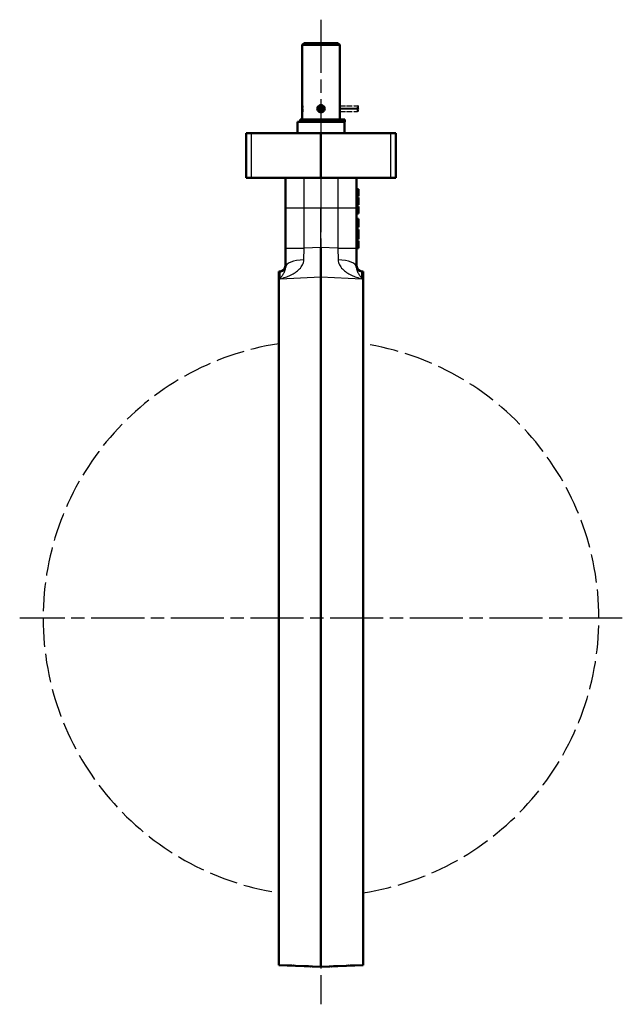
# Model space of a CAD drawing. Header units: millimetres. Extents: x 152 to 968, y 373 to 1246.
# Tile 3 of 3: x 647 to 968, y 721 to 1246. Entities that reach past the tile are written whole.
import ezdxf

# ---------------------------------------------------------------- set-up
doc = ezdxf.new("R2010")
doc.units = ezdxf.units.MM
doc.header["$LTSCALE"] = 5
for name, pattern in [('CHAIN', [0.3543, 0.2362, -0.0295, 0.0591, -0.0295]), ('DASHED', [0.2067, 0.1654, -0.0413]), ('LONG_DASH_DOTTED', [0.3001, 0.2362, -0.0295, 0.0049, -0.0295])]:
    doc.linetypes.add(name, pattern=pattern)
for name, color, linetype, lineweight in [('Mittellinie(DIN)', 4, 'CHAIN', 25), ('Mittelpunktmarkierung(DIN)', 4, 'CHAIN', 25), ('Sichtbare Kanten(DIN)', 7, 'Continuous', 50), ('Sichtbare tangentiale Kanten(DIN)', 3, 'Continuous', 25), ('Überlagerung [Formatvorlage Phantomlinien(DIN)]', 255, 'LONG_DASH_DOTTED', 50)]:
    doc.layers.add(name, color=color, linetype=linetype, lineweight=lineweight)

msp = doc.modelspace()

# ---------------------------------------------------------------- linework, layer by layer
at = {"layer": 'Mittellinie(DIN)', "linetype": 'CHAIN', "ltscale": 23.990969}
msp.add_line((807.7, 1246.49), (807.7, 720.9), dxfattribs=at)
at = {"layer": 'Mittelpunktmarkierung(DIN)', "linetype": 'CHAIN', "ltscale": 23.990969}
for p, q in [((807.7, 1087.74), (807.7, 914.49)), ((807.7, 1087.74), (807.7, 914.49)), ((968.45, 926.99), (646.95, 926.99)), ((968.45, 926.99), (646.95, 926.99))]:
    msp.add_line(p, q, dxfattribs=at)
at = {"layer": 'Sichtbare Kanten(DIN)'}
for p, q in [((798.7, 1233.99), (797.7, 1232.99)), ((817.7, 1232.99), (797.7, 1232.99)), ((797.7, 1193.29), (797.7, 1232.99)), ((798.7, 1233.99), (816.7, 1233.99)), ((816.7, 1233.99), (817.7, 1232.99)), ((817.7, 1193.29), (817.7, 1232.99)), ((808.6, 1199.11), (809.06, 1199.16)), ((809.06, 1198.82), (808.6, 1198.88)), ((809.06, 1199.16), (809.19, 1199.18)), ((809.19, 1198.81), (809.06, 1198.82)), ((796.51, 1193.19), (820.5, 1193.19)), ((796.51, 1193.19), (796.51, 1191.99)), ((817.7, 1193.29), (797.7, 1193.29)), ((798.2, 1193.19), (798.2, 1193.29)), ((817.2, 1193.19), (817.2, 1193.29)), ((820.5, 1193.19), (820.5, 1191.99)), ((815.76, 1191.99), (795.2, 1191.99)), ((795.2, 1185.99), (795.2, 1191.99)), ((820.5, 1191.99), (815.76, 1191.99)), ((820.2, 1185.99), (820.2, 1191.99)), ((767.7, 1185.99), (770.57, 1185.99)), ((767.7, 1185.99), (767.7, 1161.99)), ((807.7, 1185.99), (770.57, 1185.99)), ((844.84, 1185.99), (807.7, 1185.99)), ((807.7, 1161.99), (807.7, 1185.99)), ((844.84, 1185.99), (847.7, 1185.99)), ((847.7, 1161.99), (847.7, 1185.99)), ((770.57, 1161.99), (767.7, 1161.99)), ((807.7, 1161.99), (770.57, 1161.99)), ((788.7, 1161.99), (788.7, 1145.99)), ((844.84, 1161.99), (807.7, 1161.99)), ((826.7, 1145.99), (826.7, 1161.99)), ((847.7, 1161.99), (844.84, 1161.99)), ((826.7, 1156.11), (827.7, 1156.11)), ((826.7, 1152.21), (827.7, 1152.21)), ((826.7, 1151.54), (827.7, 1151.54)), ((827.7, 1154.17), (827.7, 1156.11)), ((827.7, 1152.21), (827.7, 1154.17)), ((827.7, 1149.59), (827.7, 1151.54)), ((788.7, 1145.99), (788.7, 1124.5)), ((826.7, 1147.64), (827.7, 1147.64)), ((826.7, 1146.82), (827.7, 1146.82)), ((826.7, 1146.7), (827.7, 1146.7)), ((826.7, 1146.16), (827.7, 1146.16)), ((826.7, 1124.5), (826.7, 1145.99)), ((827.7, 1147.64), (827.7, 1149.59)), ((827.7, 1146.7), (827.7, 1146.82)), ((827.7, 1146.16), (827.7, 1146.7)), ((827.7, 1144.87), (827.7, 1146.16)), ((826.7, 1143.28), (827.7, 1143.28)), ((826.7, 1143.17), (827.7, 1143.17)), ((826.7, 1143.11), (827.7, 1143.11)), ((827.7, 1143.28), (827.7, 1144.87)), ((827.7, 1143.17), (827.7, 1143.28)), ((827.7, 1143.11), (827.7, 1143.17)), ((826.7, 1140.23), (827.7, 1140.23)), ((826.7, 1140.08), (827.7, 1140.08)), ((826.7, 1139.09), (827.7, 1139.09)), ((826.7, 1136.59), (827.7, 1136.59)), ((826.7, 1135.78), (827.7, 1135.78)), ((827.7, 1140.08), (827.7, 1140.23)), ((827.7, 1139.09), (827.7, 1140.08)), ((827.7, 1136.59), (827.7, 1139.09)), ((827.7, 1135.78), (827.7, 1136.59)), ((826.7, 1134.55), (827.7, 1134.55)), ((826.7, 1133.42), (827.7, 1133.42)), ((826.7, 1131.95), (827.7, 1131.95)), ((826.7, 1130.42), (827.7, 1130.42)), ((827.7, 1133.42), (827.7, 1134.55)), ((827.7, 1131.95), (827.7, 1133.42)), ((827.7, 1130.42), (827.7, 1131.95)), ((827.7, 1129.32), (827.7, 1130.42)), ((807.7, 1124.9), (807.7, 1109.21)), ((826.7, 1129.32), (827.7, 1129.32)), ((826.7, 1128.43), (827.7, 1128.43)), ((827.7, 1124.61), (827.7, 1128.43)), ((788.7, 1124.5), (788.7, 1114.35)), ((826.7, 1124.61), (827.7, 1124.61)), ((826.7, 1114.35), (826.7, 1124.5)), ((785.2, 1112.1), (785.84, 1112.13)), ((785.2, 741.88), (785.2, 1112.1)), ((807.7, 1109.21), (807.7, 740.9)), ((830.2, 1112.1), (829.57, 1112.13)), ((830.2, 1112.1), (830.2, 741.88)), ((785.2, 741.88), (807.7, 740.9)), ((830.2, 741.88), (807.7, 740.9))]:
    msp.add_line(p, q, dxfattribs=at)
at = {"layer": 'Sichtbare Kanten(DIN)', "flags": 128}
for points in [[(807.7, 1200.89), (807.33, 1200.86), (806.85, 1200.71), (806.38, 1200.4), (806.01, 1199.97), (805.79, 1199.49), (805.73, 1198.99), (805.79, 1198.5), (805.99, 1198.04), (806.31, 1197.65), (806.71, 1197.35), (807.19, 1197.16), (807.7, 1197.09), (808.22, 1197.16), (808.69, 1197.35), (809.1, 1197.65), (809.42, 1198.04), (809.62, 1198.5), (809.68, 1198.99), (809.61, 1199.49), (809.4, 1199.97), (809.03, 1200.4), (808.56, 1200.71), (808.08, 1200.86), (807.7, 1200.89)], [(806.61, 1200.02), (806.66, 1200.06), (806.7, 1200.1), (806.75, 1200.14), (806.79, 1200.18), (806.84, 1200.22), (806.89, 1200.25), (806.94, 1200.28), (806.99, 1200.31), (807.04, 1200.34), (807.09, 1200.36), (807.14, 1200.38), (807.2, 1200.4), (807.25, 1200.42), (807.3, 1200.44), (807.35, 1200.45), (807.39, 1200.46), (807.44, 1200.47), (807.48, 1200.48), (807.52, 1200.48), (807.56, 1200.49), (807.6, 1200.49), (807.63, 1200.49), (807.67, 1200.49), (807.7, 1200.49)], [(807.7, 1200.49), (807.74, 1200.49), (807.78, 1200.49), (807.81, 1200.49), (807.85, 1200.49), (807.89, 1200.48), (807.93, 1200.48), (807.97, 1200.47), (808.02, 1200.46), (808.06, 1200.45), (808.11, 1200.44), (808.16, 1200.42), (808.21, 1200.4), (808.26, 1200.38), (808.32, 1200.36), (808.37, 1200.34), (808.42, 1200.31), (808.47, 1200.28), (808.52, 1200.25), (808.57, 1200.22), (808.62, 1200.18), (808.66, 1200.14), (808.71, 1200.1), (808.75, 1200.06), (808.79, 1200.02)], [(809.19, 1199.18), (809.19, 1199.17), (809.2, 1199.15), (809.2, 1199.13), (809.2, 1199.12), (809.2, 1199.1), (809.2, 1199.09), (809.2, 1199.07), (809.2, 1199.06), (809.2, 1199.04), (809.2, 1199.02), (809.2, 1199.01), (809.2, 1198.99), (809.2, 1198.98), (809.2, 1198.96), (809.2, 1198.95), (809.2, 1198.93), (809.2, 1198.91), (809.2, 1198.9), (809.2, 1198.88), (809.2, 1198.87), (809.2, 1198.85), (809.2, 1198.84), (809.19, 1198.82), (809.19, 1198.81)], [(808.8, 1197.96), (808.72, 1197.89), (808.65, 1197.83), (808.57, 1197.76), (808.48, 1197.71), (808.39, 1197.66), (808.3, 1197.62), (808.2, 1197.58), (808.11, 1197.55), (808.01, 1197.52), (807.91, 1197.51), (807.81, 1197.5), (807.7, 1197.49), (807.6, 1197.5), (807.5, 1197.51), (807.4, 1197.52), (807.3, 1197.55), (807.2, 1197.58), (807.11, 1197.62), (807.02, 1197.66), (806.93, 1197.71), (806.84, 1197.76), (806.76, 1197.83), (806.69, 1197.89), (806.61, 1197.96)]]:
    msp.add_lwpolyline(points, dxfattribs=at)
at = {"layer": 'Sichtbare Kanten(DIN)'}
for centre, radius, start, end in [((807.7, 1198.99), 1.5, 136.6674, 223.3326), ((807.7, 1198.99), 1.37, 7.2, 352.8), ((807.7, 1198.99), 0.9, 7.2, 352.8), ((807.7, 1198.99), 1.5, 7.2, 43.3326), ((807.7, 1198.99), 1.5, 316.6674, 352.8), ((785.7, 1115.13), 3, 272.5, 0), ((829.7, 1115.13), 3, 180, 267.5)]:
    msp.add_arc(centre, radius, start, end, dxfattribs=at)
at = {"layer": 'Sichtbare tangentiale Kanten(DIN)'}
for p, q in [((807.7, 1200.89), (807.7, 1200.49)), ((770.57, 1161.99), (770.57, 1185.99)), ((844.84, 1185.99), (844.84, 1161.99)), ((798.7, 1145.99), (798.7, 1161.99)), ((816.7, 1161.99), (816.7, 1145.99)), ((826.7, 1154.17), (827.7, 1154.17)), ((788.7, 1145.99), (798.7, 1145.99)), ((798.7, 1124.5), (798.7, 1145.99)), ((798.7, 1145.99), (807.7, 1145.99)), ((807.7, 1124.9), (807.7, 1145.99)), ((807.7, 1145.99), (816.7, 1145.99)), ((816.7, 1145.99), (826.7, 1145.99)), ((816.7, 1145.99), (816.7, 1124.5)), ((826.7, 1149.59), (827.7, 1149.59)), ((826.7, 1144.87), (827.7, 1144.87)), ((807.7, 1124.9), (798.7, 1124.5)), ((816.7, 1124.5), (807.7, 1124.9)), ((788.7, 1124.5), (798.7, 1124.5)), ((798.53, 1118.25), (798.7, 1124.5)), ((816.7, 1124.5), (826.7, 1124.5)), ((816.7, 1124.5), (816.88, 1118.25)), ((785.84, 1108.24), (785.84, 1112.13)), ((785.84, 1108.24), (807.7, 1109.21)), ((807.7, 1109.21), (829.57, 1108.24)), ((829.57, 1108.24), (829.57, 1112.13))]:
    msp.add_line(p, q, dxfattribs=at)
at = {"layer": 'Sichtbare tangentiale Kanten(DIN)', "flags": 128}
for points in [[(785.84, 1108.24), (786.56, 1108.4), (787.28, 1108.59), (787.99, 1108.79), (788.7, 1109.01), (789.41, 1109.26), (790.1, 1109.52), (790.79, 1109.81), (791.47, 1110.12), (792.13, 1110.45), (792.78, 1110.81), (793.41, 1111.18), (794.02, 1111.58), (794.61, 1112.01), (795.18, 1112.45), (795.72, 1112.92), (796.23, 1113.42), (796.7, 1113.94), (797.13, 1114.49), (797.51, 1115.06), (797.84, 1115.65), (798.12, 1116.27), (798.33, 1116.91), (798.47, 1117.57), (798.53, 1118.25)], [(788.7, 1114.35), (788.69, 1114.06), (788.67, 1113.77), (788.62, 1113.47), (788.56, 1113.19), (788.49, 1112.9), (788.4, 1112.62), (788.31, 1112.35), (788.2, 1112.08), (788.09, 1111.81), (787.97, 1111.55), (787.84, 1111.29), (787.71, 1111.03), (787.57, 1110.78), (787.42, 1110.54), (787.28, 1110.29), (787.12, 1110.05), (786.97, 1109.81), (786.81, 1109.58), (786.65, 1109.35), (786.49, 1109.12), (786.33, 1108.9), (786.17, 1108.67), (786, 1108.46), (785.84, 1108.24)], [(816.88, 1118.25), (816.94, 1117.57), (817.08, 1116.91), (817.29, 1116.27), (817.56, 1115.65), (817.9, 1115.06), (818.28, 1114.49), (818.71, 1113.94), (819.18, 1113.42), (819.69, 1112.93), (820.23, 1112.45), (820.79, 1112.01), (821.38, 1111.58), (822, 1111.18), (822.63, 1110.81), (823.28, 1110.45), (823.94, 1110.12), (824.62, 1109.81), (825.3, 1109.52), (826, 1109.26), (826.71, 1109.01), (827.42, 1108.79), (828.13, 1108.59), (828.85, 1108.4), (829.57, 1108.24)], [(829.57, 1108.24), (829.41, 1108.46), (829.24, 1108.67), (829.08, 1108.9), (828.92, 1109.12), (828.75, 1109.35), (828.6, 1109.58), (828.44, 1109.81), (828.28, 1110.05), (828.13, 1110.29), (827.99, 1110.54), (827.84, 1110.78), (827.7, 1111.03), (827.57, 1111.29), (827.44, 1111.55), (827.32, 1111.81), (827.21, 1112.08), (827.1, 1112.35), (827, 1112.62), (826.92, 1112.9), (826.85, 1113.19), (826.79, 1113.47), (826.74, 1113.77), (826.71, 1114.06), (826.7, 1114.35)]]:
    msp.add_lwpolyline(points, dxfattribs=at)
at = {"layer": 'Sichtbare tangentiale Kanten(DIN)'}
for centre, major_axis, start_param, end_param in [((798.7, 1114.35), (-10, 0), 4.729753, 6.283185), ((816.7, 1114.35), (10, 0), 0, 1.553432)]:
    msp.add_ellipse(centre, major_axis=major_axis, ratio=0.389438, start_param=start_param, end_param=end_param, dxfattribs=at)
at = {"layer": 'Überlagerung [Formatvorlage Phantomlinien(DIN)]', "ltscale": 0.370961}
for p, q in [((798.7, 1233.99), (797.7, 1232.99)), ((816.7, 1233.99), (817.7, 1232.99))]:
    msp.add_line(p, q, dxfattribs=at)
at = {"layer": 'Überlagerung [Formatvorlage Phantomlinien(DIN)]', "ltscale": 8.242803}
for p, q in [((817.7, 1232.99), (797.7, 1232.99)), ((817.7, 1193.29), (797.7, 1193.29))]:
    msp.add_line(p, q, dxfattribs=at)
at = {"layer": 'Überlagerung [Formatvorlage Phantomlinien(DIN)]', "ltscale": 8.42229}
msp.add_line((797.7, 1200.89), (797.7, 1232.99), dxfattribs=at)
at = {"layer": 'Überlagerung [Formatvorlage Phantomlinien(DIN)]', "ltscale": 7.418512}
msp.add_line((798.7, 1233.99), (816.7, 1233.99), dxfattribs=at)
at = {"layer": 'Überlagerung [Formatvorlage Phantomlinien(DIN)]', "ltscale": 8.440622}
msp.add_line((817.7, 1200.82), (817.7, 1232.99), dxfattribs=at)
at = {"layer": 'Überlagerung [Formatvorlage Phantomlinien(DIN)]', "ltscale": 0.02472}
for p, q in [((797.7, 1200.36), (797.8, 1200.38)), ((797.7, 1197.63), (797.8, 1197.6))]:
    msp.add_line(p, q, dxfattribs=at)
at = {"layer": 'Überlagerung [Formatvorlage Phantomlinien(DIN)]', "ltscale": 0.517861}
for p, q in [((797.7, 1199.16), (797.7, 1200.36)), ((797.7, 1197.63), (797.7, 1198.82))]:
    msp.add_line(p, q, dxfattribs=at)
at = {"layer": 'Überlagerung [Formatvorlage Phantomlinien(DIN)]', "ltscale": 0.053157}
for p, q in [((797.7, 1199.16), (797.9, 1199.17)), ((797.9, 1198.82), (797.7, 1198.82))]:
    msp.add_line(p, q, dxfattribs=at)
at = {"layer": 'Überlagerung [Formatvorlage Phantomlinien(DIN)]', "ltscale": 0.122176}
for p, q in [((797.7, 1199.11), (797.7, 1199.16)), ((797.7, 1198.82), (797.7, 1198.88))]:
    msp.add_line(p, q, dxfattribs=at)
at = {"layer": 'Überlagerung [Formatvorlage Phantomlinien(DIN)]', "lineweight": 25, "ltscale": 0.051617}
for p, q in [((797.9, 1199.11), (797.7, 1199.11)), ((797.7, 1198.88), (797.9, 1198.88))]:
    msp.add_line(p, q, dxfattribs=at)
at = {"layer": 'Überlagerung [Formatvorlage Phantomlinien(DIN)]', "ltscale": 0.059249}
msp.add_line((797.7, 1198.88), (797.7, 1199.11), dxfattribs=at)
at = {"layer": 'Überlagerung [Formatvorlage Phantomlinien(DIN)]', "lineweight": 25, "ltscale": 2.671016}
for p, q in [((827.7, 1199.11), (817.52, 1199.11)), ((817.52, 1198.88), (827.7, 1198.88))]:
    msp.add_line(p, q, dxfattribs=at)
at = {"layer": 'Überlagerung [Formatvorlage Phantomlinien(DIN)]', "lineweight": 25, "ltscale": 2.539502}
for p, q in [((817.53, 1199.18), (827.2, 1199.18)), ((827.2, 1198.81), (817.53, 1198.81))]:
    msp.add_line(p, q, dxfattribs=at)
at = {"layer": 'Überlagerung [Formatvorlage Phantomlinien(DIN)]', "lineweight": 25, "ltscale": 2.508003}
for p, q in [((817.65, 1200.49), (827.2, 1200.49)), ((817.65, 1197.49), (827.2, 1197.49))]:
    msp.add_line(p, q, dxfattribs=at)
at = {"layer": 'Überlagerung [Formatvorlage Phantomlinien(DIN)]', "lineweight": 25, "ltscale": 0.56866}
for p, q in [((827.2, 1199.18), (827.2, 1200.49)), ((827.2, 1197.49), (827.2, 1198.81))]:
    msp.add_line(p, q, dxfattribs=at)
at = {"layer": 'Überlagerung [Formatvorlage Phantomlinien(DIN)]', "lineweight": 25, "ltscale": 0.135718}
for p, q in [((827.7, 1200.36), (827.2, 1200.49)), ((827.2, 1199.18), (827.7, 1199.16)), ((827.7, 1198.82), (827.2, 1198.81)), ((827.7, 1197.63), (827.2, 1197.49))]:
    msp.add_line(p, q, dxfattribs=at)
at = {"layer": 'Überlagerung [Formatvorlage Phantomlinien(DIN)]', "lineweight": 25, "ltscale": 0.517861}
for p, q in [((827.7, 1199.16), (827.7, 1200.36)), ((827.7, 1197.63), (827.7, 1198.82))]:
    msp.add_line(p, q, dxfattribs=at)
at = {"layer": 'Überlagerung [Formatvorlage Phantomlinien(DIN)]', "lineweight": 25, "ltscale": 0.122176}
for p, q in [((827.7, 1199.16), (827.7, 1199.11)), ((827.7, 1198.88), (827.7, 1198.82))]:
    msp.add_line(p, q, dxfattribs=at)
at = {"layer": 'Überlagerung [Formatvorlage Phantomlinien(DIN)]', "lineweight": 25, "ltscale": 0.059249}
msp.add_line((827.7, 1198.88), (827.7, 1199.11), dxfattribs=at)
at = {"layer": 'Überlagerung [Formatvorlage Phantomlinien(DIN)]', "ltscale": 9.786411}
msp.add_line((796.51, 1193.19), (820.5, 1193.19), dxfattribs=at)
at = {"layer": 'Überlagerung [Formatvorlage Phantomlinien(DIN)]', "ltscale": 0.314756}
for p, q in [((796.51, 1193.19), (796.51, 1191.99)), ((820.5, 1193.19), (820.5, 1191.99))]:
    msp.add_line(p, q, dxfattribs=at)
at = {"layer": 'Überlagerung [Formatvorlage Phantomlinien(DIN)]', "ltscale": 0.996943}
msp.add_line((797.7, 1193.29), (797.7, 1197.09), dxfattribs=at)
at = {"layer": 'Überlagerung [Formatvorlage Phantomlinien(DIN)]', "ltscale": 0.026138}
for p, q in [((798.2, 1193.19), (798.2, 1193.29)), ((817.2, 1193.19), (817.2, 1193.29))]:
    msp.add_line(p, q, dxfattribs=at)
at = {"layer": 'Überlagerung [Formatvorlage Phantomlinien(DIN)]', "ltscale": 1.015276}
msp.add_line((817.7, 1193.29), (817.7, 1197.16), dxfattribs=at)
at = {"layer": 'Überlagerung [Formatvorlage Phantomlinien(DIN)]', "ltscale": 7.448748}
msp.add_line((815.76, 1191.99), (795.2, 1191.99), dxfattribs=at)
at = {"layer": 'Überlagerung [Formatvorlage Phantomlinien(DIN)]', "ltscale": 1.574178}
for p, q in [((795.2, 1185.99), (795.2, 1191.99)), ((820.2, 1185.99), (820.2, 1191.99))]:
    msp.add_line(p, q, dxfattribs=at)
at = {"layer": 'Überlagerung [Formatvorlage Phantomlinien(DIN)]', "ltscale": 2.901052}
msp.add_line((820.5, 1191.99), (815.76, 1191.99), dxfattribs=at)
at = {"layer": 'Überlagerung [Formatvorlage Phantomlinien(DIN)]', "ltscale": 1.20199}
for p, q in [((767.7, 1185.99), (770.57, 1185.99)), ((844.84, 1185.99), (847.7, 1185.99)), ((770.57, 1161.99), (767.7, 1161.99)), ((847.7, 1161.99), (844.84, 1161.99))]:
    msp.add_line(p, q, dxfattribs=at)
at = {"layer": 'Überlagerung [Formatvorlage Phantomlinien(DIN)]', "ltscale": 6.297014}
for p, q in [((767.7, 1185.99), (767.7, 1161.99)), ((807.7, 1161.99), (807.7, 1185.99)), ((847.7, 1161.99), (847.7, 1185.99))]:
    msp.add_line(p, q, dxfattribs=at)
at = {"layer": 'Überlagerung [Formatvorlage Phantomlinien(DIN)]', "ltscale": 9.751566}
for p, q in [((807.7, 1185.99), (770.57, 1185.99)), ((844.84, 1185.99), (807.7, 1185.99)), ((807.7, 1161.99), (770.57, 1161.99)), ((844.84, 1161.99), (807.7, 1161.99))]:
    msp.add_line(p, q, dxfattribs=at)
at = {"layer": 'Überlagerung [Formatvorlage Phantomlinien(DIN)]', "ltscale": 4.521941}
for p, q in [((788.7, 1161.99), (788.7, 1145.99)), ((826.7, 1145.99), (826.7, 1161.99))]:
    msp.add_line(p, q, dxfattribs=at)
at = {"layer": 'Überlagerung [Formatvorlage Phantomlinien(DIN)]', "ltscale": 0.26228}
for p, q in [((826.7, 1156.11), (827.7, 1156.11)), ((826.7, 1152.21), (827.7, 1152.21)), ((826.7, 1151.54), (827.7, 1151.54)), ((826.7, 1147.64), (827.7, 1147.64)), ((826.7, 1146.82), (827.7, 1146.82)), ((826.7, 1146.7), (827.7, 1146.7)), ((826.7, 1146.16), (827.7, 1146.16)), ((826.7, 1143.28), (827.7, 1143.28)), ((826.7, 1143.17), (827.7, 1143.17)), ((826.7, 1143.11), (827.7, 1143.11)), ((826.7, 1140.23), (827.7, 1140.23)), ((826.7, 1140.08), (827.7, 1140.08)), ((826.7, 1139.09), (827.7, 1139.09)), ((826.7, 1136.59), (827.7, 1136.59)), ((826.7, 1135.78), (827.7, 1135.78)), ((826.7, 1134.55), (827.7, 1134.55)), ((826.7, 1133.42), (827.7, 1133.42)), ((826.7, 1131.95), (827.7, 1131.95)), ((826.7, 1130.42), (827.7, 1130.42)), ((826.7, 1129.32), (827.7, 1129.32)), ((826.7, 1128.43), (827.7, 1128.43)), ((826.7, 1124.61), (827.7, 1124.61))]:
    msp.add_line(p, q, dxfattribs=at)
at = {"layer": 'Überlagerung [Formatvorlage Phantomlinien(DIN)]', "ltscale": 1.05903}
msp.add_line((827.7, 1154.17), (827.7, 1156.11), dxfattribs=at)
at = {"layer": 'Überlagerung [Formatvorlage Phantomlinien(DIN)]', "ltscale": 1.062685}
msp.add_line((827.7, 1152.21), (827.7, 1154.17), dxfattribs=at)
at = {"layer": 'Überlagerung [Formatvorlage Phantomlinien(DIN)]', "ltscale": 1.059033}
msp.add_line((827.7, 1149.59), (827.7, 1151.54), dxfattribs=at)
at = {"layer": 'Überlagerung [Formatvorlage Phantomlinien(DIN)]', "ltscale": 5.640257}
for p, q in [((788.7, 1145.99), (788.7, 1124.5)), ((826.7, 1124.5), (826.7, 1145.99))]:
    msp.add_line(p, q, dxfattribs=at)
at = {"layer": 'Überlagerung [Formatvorlage Phantomlinien(DIN)]', "ltscale": 1.062682}
msp.add_line((827.7, 1147.64), (827.7, 1149.59), dxfattribs=at)
at = {"layer": 'Überlagerung [Formatvorlage Phantomlinien(DIN)]', "ltscale": 0.157694}
msp.add_line((827.7, 1146.7), (827.7, 1146.82), dxfattribs=at)
at = {"layer": 'Überlagerung [Formatvorlage Phantomlinien(DIN)]', "ltscale": 0.336987}
msp.add_line((827.7, 1146.16), (827.7, 1146.7), dxfattribs=at)
at = {"layer": 'Überlagerung [Formatvorlage Phantomlinien(DIN)]', "ltscale": 0.352881}
msp.add_line((827.7, 1144.87), (827.7, 1146.16), dxfattribs=at)
at = {"layer": 'Überlagerung [Formatvorlage Phantomlinien(DIN)]', "ltscale": 0.431151}
msp.add_line((827.7, 1143.28), (827.7, 1144.87), dxfattribs=at)
at = {"layer": 'Überlagerung [Formatvorlage Phantomlinien(DIN)]', "ltscale": 0.033685}
msp.add_line((827.7, 1143.17), (827.7, 1143.28), dxfattribs=at)
at = {"layer": 'Überlagerung [Formatvorlage Phantomlinien(DIN)]', "ltscale": 0.015464}
msp.add_line((827.7, 1143.11), (827.7, 1143.17), dxfattribs=at)
at = {"layer": 'Überlagerung [Formatvorlage Phantomlinien(DIN)]', "ltscale": 0.062567}
msp.add_line((827.7, 1140.08), (827.7, 1140.23), dxfattribs=at)
at = {"layer": 'Überlagerung [Formatvorlage Phantomlinien(DIN)]', "ltscale": 0.259303}
msp.add_line((827.7, 1139.09), (827.7, 1140.08), dxfattribs=at)
at = {"layer": 'Überlagerung [Formatvorlage Phantomlinien(DIN)]', "ltscale": 0.985567}
msp.add_line((827.7, 1136.59), (827.7, 1139.09), dxfattribs=at)
at = {"layer": 'Überlagerung [Formatvorlage Phantomlinien(DIN)]', "ltscale": 0.21261}
msp.add_line((827.7, 1135.78), (827.7, 1136.59), dxfattribs=at)
at = {"layer": 'Überlagerung [Formatvorlage Phantomlinien(DIN)]', "ltscale": 0.295619}
msp.add_line((827.7, 1133.42), (827.7, 1134.55), dxfattribs=at)
at = {"layer": 'Überlagerung [Formatvorlage Phantomlinien(DIN)]', "ltscale": 0.971167}
msp.add_line((827.7, 1131.95), (827.7, 1133.42), dxfattribs=at)
at = {"layer": 'Überlagerung [Formatvorlage Phantomlinien(DIN)]', "ltscale": 0.976401}
msp.add_line((827.7, 1130.42), (827.7, 1131.95), dxfattribs=at)
at = {"layer": 'Überlagerung [Formatvorlage Phantomlinien(DIN)]', "ltscale": 0.290431}
msp.add_line((827.7, 1129.32), (827.7, 1130.42), dxfattribs=at)
at = {"layer": 'Überlagerung [Formatvorlage Phantomlinien(DIN)]', "ltscale": 5.73982}
msp.add_line((807.7, 1124.9), (807.7, 1109.21), dxfattribs=at)
at = {"layer": 'Überlagerung [Formatvorlage Phantomlinien(DIN)]', "ltscale": 1.001196}
msp.add_line((827.7, 1124.61), (827.7, 1128.43), dxfattribs=at)
at = {"layer": 'Überlagerung [Formatvorlage Phantomlinien(DIN)]', "ltscale": 2.733765}
msp.add_line((788.7, 1124.5), (788.7, 1114.35), dxfattribs=at)
at = {"layer": 'Überlagerung [Formatvorlage Phantomlinien(DIN)]', "ltscale": 2.733766}
msp.add_line((826.7, 1114.35), (826.7, 1124.5), dxfattribs=at)
at = {"layer": 'Überlagerung [Formatvorlage Phantomlinien(DIN)]', "ltscale": 0.165582}
for p, q in [((785.2, 1112.1), (785.84, 1112.13)), ((830.2, 1112.1), (829.57, 1112.13))]:
    msp.add_line(p, q, dxfattribs=at)
at = {"layer": 'Überlagerung [Formatvorlage Phantomlinien(DIN)]', "ltscale": 48.445312}
for p, q in [((785.2, 741.88), (785.2, 1112.1)), ((830.2, 1112.1), (830.2, 741.88))]:
    msp.add_line(p, q, dxfattribs=at)
at = {"layer": 'Überlagerung [Formatvorlage Phantomlinien(DIN)]', "ltscale": 52.040081}
msp.add_line((807.7, 1109.21), (807.7, 740.9), dxfattribs=at)
at = {"layer": 'Überlagerung [Formatvorlage Phantomlinien(DIN)]', "ltscale": 5.909068}
for p in [(785.2, 741.88), (830.2, 741.88)]:
    msp.add_line(p, (807.7, 740.9), dxfattribs=at)
at = {"layer": 'Überlagerung [Formatvorlage Phantomlinien(DIN)]', "ltscale": 1.601551, "flags": 128}
msp.add_lwpolyline([(797.7, 1197.09), (797.71, 1197.11), (797.72, 1197.16), (797.73, 1197.24), (797.75, 1197.35), (797.78, 1197.49), (797.8, 1197.65), (797.83, 1197.84), (797.85, 1198.04), (797.87, 1198.26), (797.89, 1198.5), (797.9, 1198.74), (797.9, 1198.99), (797.9, 1199.24), (797.89, 1199.49), (797.87, 1199.73), (797.85, 1199.97), (797.82, 1200.2), (797.79, 1200.4), (797.77, 1200.57), (797.74, 1200.71), (797.72, 1200.8), (797.71, 1200.86), (797.71, 1200.89), (797.7, 1200.89)], dxfattribs=at)
at = {"layer": 'Überlagerung [Formatvorlage Phantomlinien(DIN)]', "lineweight": 25, "ltscale": 1.537458, "flags": 128}
msp.add_lwpolyline([(817.7, 1200.82), (817.7, 1200.81), (817.69, 1200.76), (817.68, 1200.68), (817.66, 1200.58), (817.64, 1200.44), (817.61, 1200.29), (817.59, 1200.11), (817.57, 1199.91), (817.55, 1199.69), (817.54, 1199.47), (817.53, 1199.23), (817.52, 1198.99), (817.53, 1198.75), (817.54, 1198.52), (817.55, 1198.29), (817.57, 1198.08), (817.59, 1197.88), (817.61, 1197.7), (817.64, 1197.54), (817.66, 1197.41), (817.68, 1197.3), (817.69, 1197.23), (817.7, 1197.18), (817.7, 1197.16)], dxfattribs=at)
at = {"layer": 'Überlagerung [Formatvorlage Phantomlinien(DIN)]', "ltscale": 1.20199}
for centre, start, end in [((785.7, 1115.13), 272.5, 0), ((829.7, 1115.13), 180, 267.5)]:
    msp.add_arc(centre, 3, start, end, dxfattribs=at)
at = {"layer": 'Überlagerung [Formatvorlage Phantomlinien(DIN)]', "linetype": 'DASHED', "lineweight": 25, "ltscale": 18.497011}
for start, end in [(98.7296, 261.2704), (278.7296, 81.2704)]:
    msp.add_arc((807.7, 926.99), 148.25, start, end, dxfattribs=at)

doc.saveas('drawing.dxf')
